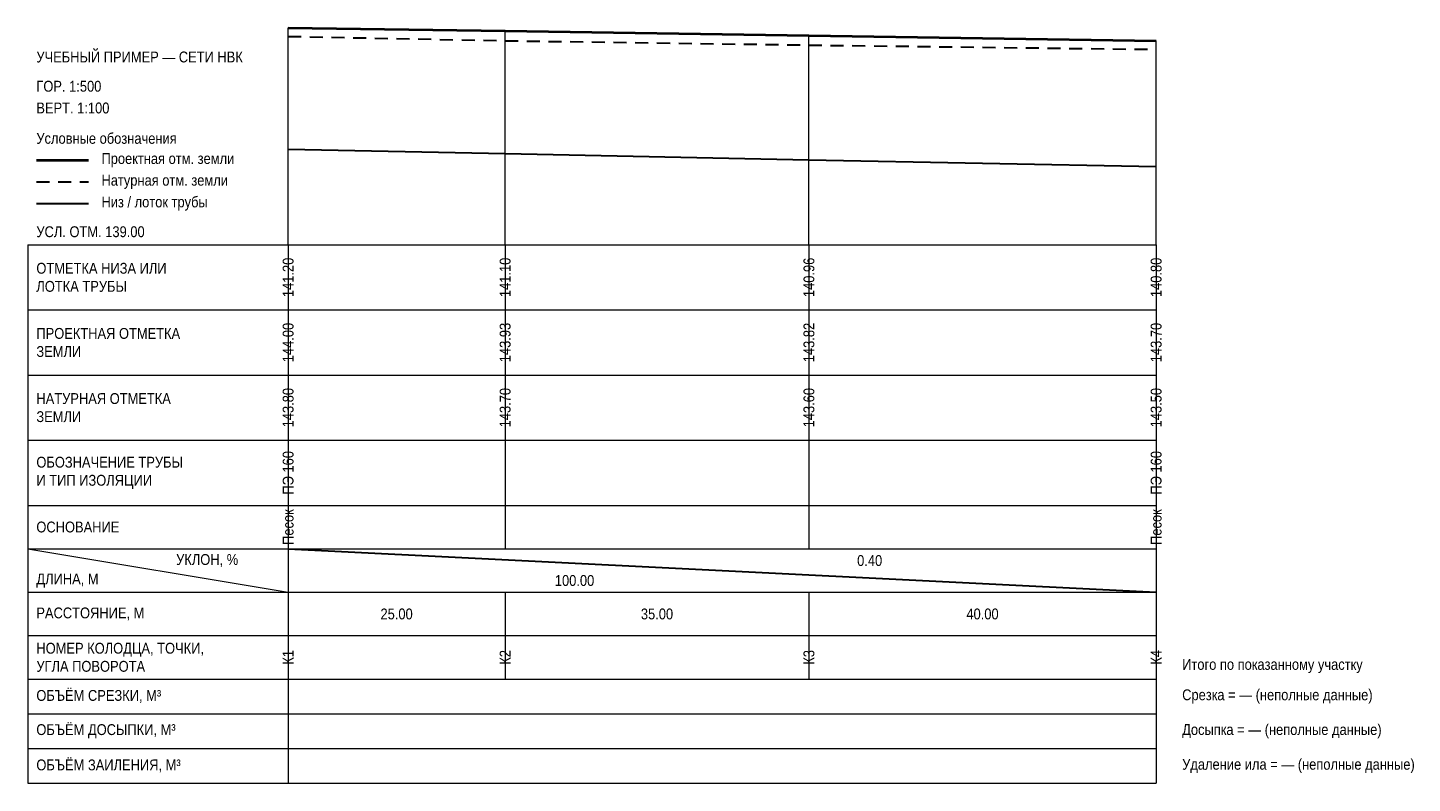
# Model space of a CAD drawing. Header units: metres. Extents: x -30 to 130, y -62 to 25.
import ezdxf
from ezdxf.enums import TextEntityAlignment as Align

# ---------------------------------------------------------------- set-up
doc = ezdxf.new("R2010")
doc.units = ezdxf.units.M
doc.linetypes.add('PROF_DASH', pattern=[2, 1.2, -0.8])
for name, color, linetype in [('PROF_GRID', 7, 'Continuous'), ('PROF_GROUND', 7, 'Continuous'), ('PROF_LEGEND', 7, 'Continuous'), ('PROF_ORD', 7, 'Continuous'), ('PROF_PIPE_INVERT', 7, 'Continuous'), ('PROF_PROJECT_GROUND', 7, 'Continuous'), ('PROF_SLOPE', 7, 'Continuous'), ('PROF_TEXT', 7, 'Continuous')]:
    doc.layers.add(name, color=color, linetype=linetype)
doc.styles.get("Standard").update_dxf_attribs({"font": 'Arial.ttf'})

msp = doc.modelspace()

# ---------------------------------------------------------------- linework, layer by layer
at = {"layer": 'PROF_GRID', "color": 8, "lineweight": 18}
for points in [[(-30, 0), (100, 0)], [(-30, 0), (-30, -62)], [(0, 0), (0, -7.5)], [(0, 0), (0, -62)], [(25, 0), (25, -7.5)], [(60, 0), (60, -7.5)], [(100, 0), (100, -7.5)], [(100, 0), (100, -62)], [(-30, -7.5), (100, -7.5)], [(0, -7.5), (0, -15)], [(25, -7.5), (25, -15)], [(60, -7.5), (60, -15)], [(100, -7.5), (100, -15)], [(-30, -15), (100, -15)], [(0, -15), (0, -22.5)], [(25, -15), (25, -22.5)], [(60, -15), (60, -22.5)], [(100, -15), (100, -22.5)], [(-30, -22.5), (100, -22.5)], [(0, -22.5), (0, -30)], [(25, -22.5), (25, -30)], [(60, -22.5), (60, -30)], [(100, -22.5), (100, -30)], [(-30, -30), (100, -30)], [(0, -30), (0, -35)], [(25, -30), (25, -35)], [(60, -30), (60, -35)], [(100, -30), (100, -35)], [(-30, -35), (100, -35)], [(-30, -35), (0, -40)], [(0, -35), (0, -40)], [(100, -35), (100, -40)], [(-30, -40), (100, -40)], [(0, -40), (0, -45)], [(25, -40), (25, -45)], [(60, -40), (60, -45)], [(100, -40), (100, -45)], [(-30, -45), (100, -45)], [(0, -45), (0, -50)], [(25, -45), (25, -50)], [(60, -45), (60, -50)], [(100, -45), (100, -50)], [(-30, -50), (100, -50)], [(-30, -54), (100, -54)], [(-30, -58), (100, -58)], [(-30, -62), (100, -62)]]:
    msp.add_lwpolyline(points, dxfattribs=at)
at = {"layer": 'PROF_GROUND', "color": 7, "linetype": 'PROF_DASH', "lineweight": 30, "ltscale": 1.25}
msp.add_lwpolyline([(0, 24), (25, 23.5), (60, 23), (100, 22.5)], dxfattribs=at)
at = {"layer": 'PROF_LEGEND', "color": 1, "lineweight": 40}
msp.add_lwpolyline([(-29, 9.75), (-23, 9.75)], dxfattribs=at)
at = {"layer": 'PROF_LEGEND', "color": 7, "linetype": 'PROF_DASH', "lineweight": 30, "ltscale": 1.25}
msp.add_lwpolyline([(-29, 7.25), (-23, 7.25)], dxfattribs=at)
at = {"layer": 'PROF_LEGEND', "color": 1, "lineweight": 30}
msp.add_lwpolyline([(-29, 4.75), (-23, 4.75)], dxfattribs=at)
at = {"layer": 'PROF_ORD', "color": 8, "lineweight": 18}
for points in [[(0, 0), (0, 25)], [(25, 0), (25, 24.63)], [(60, 0), (60, 24.1)], [(100, 0), (100, 23.5)]]:
    msp.add_lwpolyline(points, dxfattribs=at)
at = {"layer": 'PROF_PIPE_INVERT', "color": 1, "lineweight": 30}
msp.add_lwpolyline([(0, 11), (25, 10.5), (60, 9.8), (100, 9)], dxfattribs=at)
at = {"layer": 'PROF_PROJECT_GROUND', "color": 1, "lineweight": 40}
msp.add_lwpolyline([(0, 25), (25, 24.63), (60, 24.1), (100, 23.5)], dxfattribs=at)
at = {"layer": 'PROF_SLOPE', "color": 7, "lineweight": 30}
msp.add_lwpolyline([(0, -35), (100, -40)], dxfattribs=at)

# ---------------------------------------------------------------- texts
at = {"layer": 'PROF_TEXT', "color": 1, "lineweight": 18, "width": 0.85}
for s, p in [('141.20', (0, -3.75)), ('141.10', (25, -3.75)), ('140.96', (60, -3.75)), ('140.80', (100, -3.75)), ('144.00', (0, -11.25)), ('143.93', (25, -11.25)), ('143.82', (60, -11.25)), ('143.70', (100, -11.25))]:
    msp.add_text(s, height=1.25, rotation=90, dxfattribs=at).set_placement(p, align=Align.MIDDLE_CENTER)
at = {"layer": 'PROF_TEXT', "color": 7, "lineweight": 18, "width": 0.85}
for s, p in [('143.80', (0, -18.75)), ('143.70', (25, -18.75)), ('143.60', (60, -18.75)), ('143.50', (100, -18.75)), ('ПЭ 160', (0, -26.25)), ('ПЭ 160', (100, -26.25)), ('Песок', (0, -32.5)), ('Песок', (100, -32.5)), ('К1', (0, -47.5)), ('К2', (25, -47.5)), ('К3', (60, -47.5)), ('К4', (100, -47.5))]:
    msp.add_text(s, height=1.25, rotation=90, dxfattribs=at).set_placement(p, align=Align.MIDDLE_CENTER)
for s, p in [('0.40', (67, -36.35)), ('100.00', (33, -38.65)), ('25.00', (12.5, -42.5)), ('35.00', (42.5, -42.5)), ('40.00', (80, -42.5))]:
    msp.add_text(s, height=1.25, dxfattribs=at).set_placement(p, align=Align.MIDDLE_CENTER)
at = {"layer": 'PROF_TEXT', "color": 7, "lineweight": 18, "char_height": 1.25, "attachment_point": 4}
for s, insert, width in [('{\\W0.85;\\pxql;УЧЕБНЫЙ ПРИМЕР — СЕТИ НВК}', (-29, 21.62), 28), ('{\\W0.85;\\pxql;ГОР. 1:500}', (-29, 18.25), 28), ('{\\W0.85;\\pxql;ВЕРТ. 1:100}', (-29, 15.75), 28), ('{\\W0.85;\\pxql;Условные обозначения}', (-29, 12.25), 28), ('{\\W0.85;\\pxql;Проектная отм. земли}', (-21.5, 9.75), 20.5), ('{\\W0.85;\\pxql;Натурная отм. земли}', (-21.5, 7.25), 20.5), ('{\\W0.85;\\pxql;Низ / лоток трубы}', (-21.5, 4.75), 20.5), ('{\\W0.85;\\pxql;УСЛ. ОТМ. 139.00}', (-29, 1.5), 28), ('{\\W0.85;\\pxql;ОТМЕТКА НИЗА ИЛИ\\PЛОТКА ТРУБЫ}', (-29, -3.75), 28), ('{\\W0.85;\\pxql;ПРОЕКТНАЯ ОТМЕТКА\\PЗЕМЛИ}', (-29, -11.25), 28), ('{\\W0.85;\\pxql;НАТУРНАЯ ОТМЕТКА\\PЗЕМЛИ}', (-29, -18.75), 28), ('{\\W0.85;\\pxql;ОБОЗНАЧЕНИЕ ТРУБЫ\\PИ ТИП ИЗОЛЯЦИИ}', (-29, -26.25), 28), ('{\\W0.85;\\pxql;ОСНОВАНИЕ}', (-29, -32.5), 28), ('{\\W0.85;\\pxql;УКЛОН, %}', (-12.9, -36.35), 12), ('{\\W0.85;\\pxql;ДЛИНА, М}', (-29, -38.65), 9), ('{\\W0.85;\\pxql;РАССТОЯНИЕ, М}', (-29, -42.5), 28), ('{\\W0.85;\\pxql;НОМЕР КОЛОДЦА, ТОЧКИ,\\PУГЛА ПОВОРОТА}', (-29, -47.5), 28), ('{\\W0.85;\\pxql;Итого по показанному участку}', (103, -48.5), 40), ('{\\W0.85;\\pxql;ОБЪЁМ СРЕЗКИ, М³}', (-29, -52), 28), ('{\\W0.85;\\pxql;Срезка = — (неполные данные)}', (103, -52), 40), ('{\\W0.85;\\pxql;ОБЪЁМ ДОСЫПКИ, М³}', (-29, -56), 28), ('{\\W0.85;\\pxql;Досыпка = — (неполные данные)}', (103, -56), 40), ('{\\W0.85;\\pxql;ОБЪЁМ ЗАИЛЕНИЯ, М³}', (-29, -60), 28), ('{\\W0.85;\\pxql;Удаление ила = — (неполные данные)}', (103, -60), 40)]:
    msp.add_mtext(s, dxfattribs=dict(at, insert=insert, width=width))

doc.saveas('drawing.dxf')
